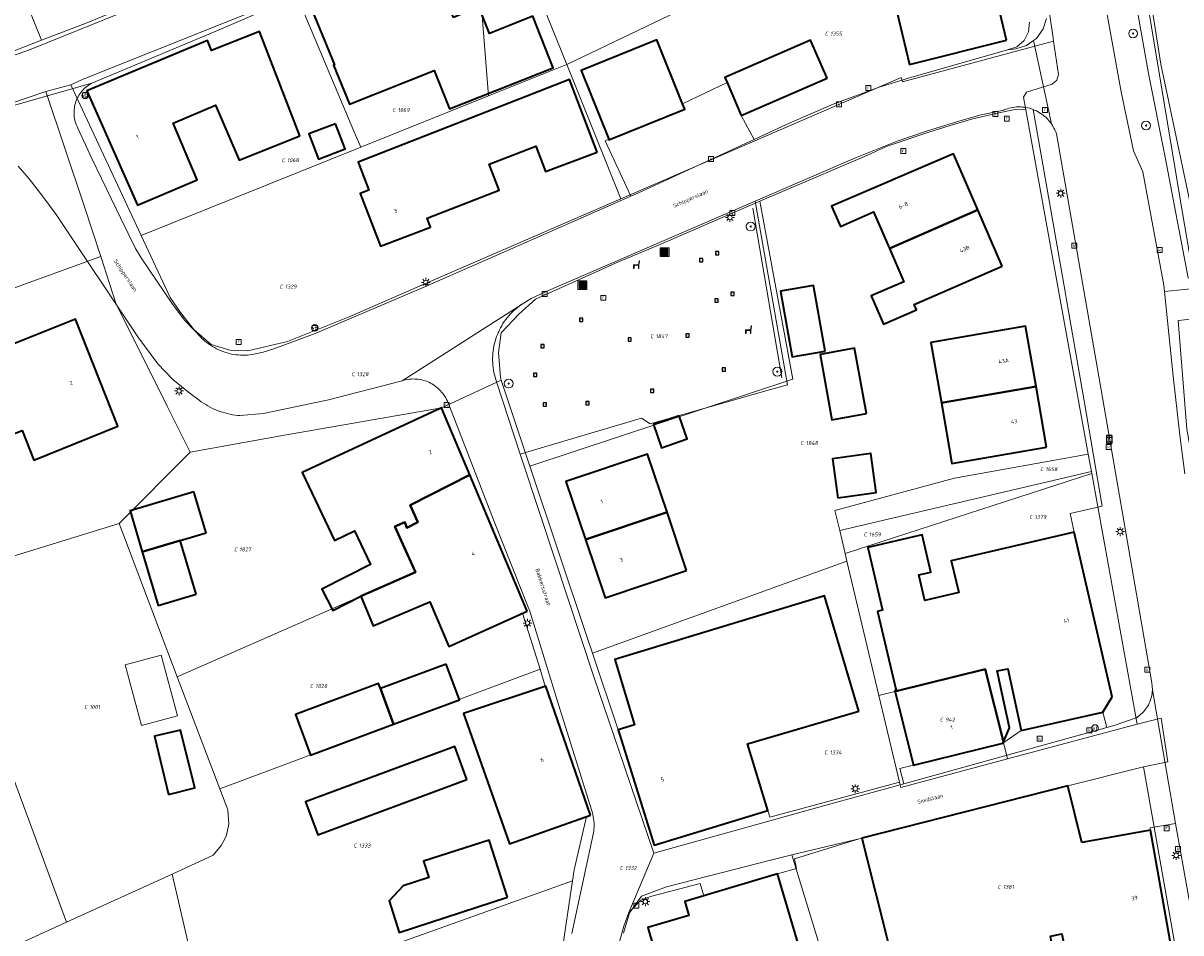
# Model space of a CAD drawing. Header units: metres. Extents: x 250001 to 257773, y 598992 to 609118.
# Tile 159 of 256: x 253132 to 253237, y 600524 to 600606. Entities that reach past the tile are written whole.
import ezdxf
from ezdxf.enums import TextEntityAlignment as Align
from ezdxf.lldxf.tags import DXFTag

# ---------------------------------------------------------------- set-up
doc = ezdxf.new("R2010")
doc.units = ezdxf.units.M
for name, color, linetype, lineweight in [('B-WE-GR-BOOM-S', 252, 'Continuous', 25), ('B-WE-GR-GROENVOORZIENING-GV', 252, 'Continuous', 18), ('B-WE-GR-HAAG-G', 252, 'GR-HAAG1', 13), ('B-WE-IE-MEUBILAIR_WEGMEUBILAIR-S', 7, 'Continuous', 25), ('B-WE-KG-GRENS_PERCEEL-G', 150, 'KG-PERCEEL', 18), ('B-WE-KG-GRENS_PERCEEL-S', 150, 'Continuous', 25), ('B-WE-KL-ET_LS_OV_LICHTMAST-S', 252, 'Continuous', 25), ('B-WE-OG-BEBOUWING-GV', 1, 'Continuous', 35), ('B-WE-OG-BEBOUWING-T18', 7, 'Continuous', 18), ('B-WE-OG-BEBOUWING_OVERBOUWING-GV', 1, 'Continuous', 18), ('B-WE-OG-TERREIN_ERF-GV', 7, 'Continuous', 18), ('B-WE-OG-TOPOGRAFIE-T18', 2, 'Continuous', 18), ('B-WE-OG-WATER-GV', 252, 'Continuous', 18), ('B-WE-OG-WATER_SLOOT-GV', 252, 'Continuous', 18), ('B-WE-RI-GWA_KOLK-S', 252, 'Continuous', 25), ('B-WE-RI-GWA_RIOOLPUT-S', 252, 'Continuous', 25), ('B-WE-VH-VERHARDING_GESLOTEN-GV', 252, 'Continuous', 18), ('B-WE-VH-VERHARDING_OPEN-GV', 252, 'Continuous', 18), ('B-WE-VW-AFSLUITPAAL-S', 252, 'Continuous', 25), ('B-WE-VW-HALTEPAAL-S', 252, 'Continuous', 25), ('B-WE-VW-VERKEERSTEKEN_BORD-S', 252, 'Continuous', 25), ('B-WE-VW-VERKEERSTEKEN_DRAAGCONSTRUCTIE-S', 252, 'Continuous', 25), ('X-XX-AL-REFERENTIE-G', 7, 'Continuous', 18)]:
    doc.layers.add(name, color=color, linetype=linetype, lineweight=lineweight)
doc.styles.add('NLCS-ISO', font='NLCS-ISO.ttf')
doc.styles.add('NLCS-ISO-ANNOTATIEF-T18', font='NLCS-ISO.ttf', dxfattribs={"height": 1.8})
doc.styles.get("Standard").update_dxf_attribs({"font": 'NLCS-ISO.ttf'})
doc.linetypes.add('GR-HAAG1', pattern='A,6,[176,NLCS.SHX,S=0.125,R=0,X=0,Y=0],-2', length=8)
tags = doc.linetypes.add('KG-PERCEEL', pattern='A,5.5,-2,["P",Standard,S=1.8,R=0,X=-0.5,Y=-0.9],-2,5.5,-2,[5,NLCS.SHX,S=0.75,R=0,X=0,Y=0],-2', length=19).pattern_tags.tags
tags[6] = DXFTag(74, 10)

# ---------------------------------------------------------------- blocks, each defined once
blk = doc.blocks.new('SKG-PERCEELNUMMER-SO')
at = {"style": 'NLCS-ISO', "oblique": 10, "flags": 1}
blk.add_attdef('GEMEENTECODE', text='', height=1.8, dxfattribs=at).set_placement((0, 2.55), align=Align.MIDDLE_CENTER)
at = {"style": 'NLCS-ISO', "oblique": 10}
blk.add_attdef('SECTIE', text='', height=1.8, dxfattribs=at).set_placement((-0.5, 0), align=Align.MIDDLE_RIGHT)
blk.add_attdef('PERCEELNUMMER', text='', height=1.8, dxfattribs=at).set_placement((0.5, 0), align=Align.MIDDLE_LEFT)
blk = doc.blocks.new('BS2021-132-Xref-KAD-20210617')
at = {"layer": 'B-WE-KG-GRENS_PERCEEL-G', "flags": 128}
for points in [[(253134.129, 600604.308), (253130.47, 600613.399), (253133.973, 600616.049), (253132.15, 600620.88), (253130.867, 600624.429), (253132.03, 600624.878), (253130.61, 600628.546), (253135.388, 600630.391)], [(253231.106, 600627.92), (253231.26, 600625.845), (253237.199, 600590.12), (253239.062, 600579.176)], [(253223.503, 600619.542), (253225.721, 600604.518)], [(253176.071, 600616.063), (253181.686, 600602.128)], [(253173.383, 600614.943), (253174.602, 600599.281)], [(253137.91, 600600.779), (253157.203, 600608.505)], [(253157.203, 600608.505), (253162.421, 600596.098), (253163.037, 600594.633)], [(253181.686, 600602.128), (253196.689, 600609.322)], [(253134.129, 600604.308), (253138.334, 600605.918), (253143.781, 600608.217)], [(253134.129, 600604.308), (253131.349, 600603.243)], [(253225.721, 600604.518), (253225.765, 600604.225)], [(253211.985, 600600.94), (253212.081, 600600.536), (253225.765, 600604.225)], [(253225.765, 600604.225), (253226.22, 600601.204), (253226.069, 600600.688), (253225.653, 600600.341), (253223.804, 600599.764), (253223.312, 600599.602), (253223.062, 600599.157), (253223.256, 600598.012)], [(253174.602, 600599.281), (253181.686, 600602.128)], [(253181.686, 600602.128), (253186.591, 600589.958)], [(253134.524, 600599.689), (253136.802, 600600.286)], [(253136.802, 600600.286), (253137.91, 600600.779)], [(253143.166, 600586.646), (253136.802, 600600.286)], [(253211.985, 600600.94), (253186.591, 600589.958)], [(253116.639, 600593.614), (253134.524, 600599.689)], [(253139.497, 600584.733), (253138.002, 600589.334), (253134.524, 600599.689)], [(253163.037, 600594.633), (253174.602, 600599.281)], [(253223.256, 600598.012), (253222.299, 600598.031), (253220.668, 600597.722), (253218.34, 600597.161), (253216.408, 600596.597), (253214.49, 600596.006), (253210.704, 600594.726), (253208.867, 600593.888), (253201.22, 600590.622), (253199.168, 600589.736)], [(253223.256, 600598.012), (253228.915, 600566.853)], [(253143.166, 600586.646), (253163.037, 600594.633)], [(253145.782, 600581.04), (253146.72, 600579.659), (253147.968, 600578.094), (253149.489, 600576.77), (253151.175, 600576.279), (253152.828, 600576.191), (253156.424, 600577.035), (253161.987, 600579.288), (253169.323, 600582.492), (253186.591, 600589.958)], [(253199.168, 600589.736), (253190.215, 600585.869), (253186.39, 600584.271), (253178.856, 600580.873)], [(253199.168, 600589.736), (253202.167, 600573.651)], [(253145.782, 600581.04), (253143.166, 600586.646)], [(253139.497, 600584.733), (253118.879, 600577.252)], [(253140.866, 600580.523), (253139.497, 600584.733)], [(253147.589, 600567.027), (253145.529, 600571.204), (253140.866, 600580.523)], [(253178.856, 600580.873), (253177.364, 600579.512), (253175.767, 600577.819), (253175.51, 600576.06), (253175.684, 600573.798), (253175.769, 600573.543)], [(253239.062, 600579.176), (253237.045, 600578.96), (253237.829, 600569.104), (253239.509, 600560.032), (253242.102, 600560.127)], [(253175.769, 600573.543), (253170.36, 600571.04)], [(253175.769, 600573.543), (253178.364, 600565.776)], [(253178.364, 600565.776), (253202.167, 600573.651)], [(253170.36, 600571.04), (253156.144, 600568.561), (253147.589, 600567.027)], [(253172.908, 600564.996), (253170.36, 600571.04)], [(253141.172, 600560.581), (253147.589, 600567.027)], [(253206.408, 600559.931), (253205.974, 600561.754), (253216.804, 600564.681), (253228.915, 600566.853)], [(253228.915, 600566.853), (253229.2, 600565.282)], [(253178.364, 600565.776), (253183.539, 600550.276), (253184.022, 600548.829)], [(253146.434, 600546.703), (253167.985, 600556.18), (253166.134, 600560.304), (253167.042, 600560.712), (253167.242, 600560.267), (253168.196, 600560.695), (253167.507, 600562.23), (253172.908, 600564.996)], [(253179.276, 600547.381), (253177.7, 600552.474), (253178.11, 600552.66), (253172.908, 600564.996)], [(253206.408, 600559.931), (253229.2, 600565.282)], [(253229.234, 600565.092), (253206.901, 600557.851)], [(253229.2, 600565.282), (253229.234, 600565.092)], [(253229.234, 600565.092), (253233.352, 600542.425)], [(253141.172, 600560.581), (253124.896, 600555.577)], [(253141.172, 600560.581), (253146.434, 600546.703)], [(253206.901, 600557.851), (253206.408, 600559.931)], [(253207.064, 600557.162), (253184.022, 600548.829)], [(253207.064, 600557.162), (253206.901, 600557.851)], [(253209.941, 600545.025), (253207.064, 600557.162)], [(253124.896, 600555.577), (253136.413, 600524.491)], [(253184.022, 600548.829), (253186.34, 600541.9), (253189.6, 600531.46), (253199.89, 600534.61), (253200.071, 600533.994), (253211.814, 600537.159)], [(253146.434, 600546.703), (253150.279, 600536.562)], [(253150.279, 600536.562), (253179.276, 600547.381)], [(253179.8, 600545.86), (253179.753, 600545.844), (253179.276, 600547.381)], [(253209.941, 600545.025), (253219.587, 600547.405), (253221.607, 600539.27)], [(253182.222, 600528.25), (253182.372, 600529.242), (253183.494, 600534.057), (253183.84, 600534.18), (253179.8, 600545.86)], [(253211.814, 600537.159), (253209.941, 600545.025)], [(253233.352, 600542.425), (253235.508, 600542.964), (253236.124, 600539.023), (253233.924, 600538.563)], [(253221.607, 600539.27), (253233.352, 600542.425)], [(253233.924, 600538.563), (253227.07, 600536.83), (253208.4, 600532.11)], [(253211.814, 600537.159), (253211.928, 600536.672), (253221.607, 600539.27)], [(253233.924, 600538.563), (253236.934, 600521.494), (253237.332, 600519.225)], [(253150.279, 600536.562), (253150.996, 600534.671)], [(253150.996, 600534.671), (253151.094, 600533.381), (253150.888, 600532.386), (253150.672, 600531.911), (253150.413, 600531.424), (253149.678, 600530.56)], [(253202.061, 600530.587), (253208.4, 600532.11)], [(253208.4, 600532.11), (253212.736, 600514.992)], [(253145.965, 600528.853), (253149.678, 600530.56)], [(253202.061, 600530.587), (253200.384, 600530.184), (253190.739, 600527.699), (253188.475, 600526.858), (253187.369, 600525.332), (253186.827, 600523.502)], [(253202.061, 600530.587), (253207.41, 600513.113)], [(253136.413, 600524.491), (253145.965, 600528.853)], [(253149.113, 600515.304), (253145.965, 600528.853)], [(253182.222, 600528.25), (253158.169, 600519.655), (253158.48, 600518.79), (253149.113, 600515.304)], [(253182.222, 600528.25), (253181.546, 600523.769), (253180.595, 600517.123), (253181.384, 600510.846), (253184.094, 600504.715), (253184.187, 600504.534)], [(253107.802, 600511.424), (253136.413, 600524.491)]]:
    blk.add_lwpolyline(points, dxfattribs=at)
at = {"layer": 'B-WE-KG-GRENS_PERCEEL-S', "xscale": 0.2, "yscale": 0.2, "zscale": 0.2}
for p, values in [((253205.458, 600604.902), {'PERCEELNUMMER': '1355', 'SECTIE': 'C'}), ((253166.302, 600597.998), {'PERCEELNUMMER': '1069', 'SECTIE': 'C'}), ((253156.277, 600593.458), {'PERCEELNUMMER': '1068', 'SECTIE': 'C'}), ((253156.088, 600582.014), {'PERCEELNUMMER': '1329', 'SECTIE': 'C'}), ((253189.639, 600577.527), {'PERCEELNUMMER': '1847', 'SECTIE': 'C'}), ((253162.593, 600574.091), {'PERCEELNUMMER': '1328', 'SECTIE': 'C'}), ((253203.245, 600567.864), {'PERCEELNUMMER': '1848', 'SECTIE': 'C'}), ((253224.935, 600565.495), {'PERCEELNUMMER': '1658', 'SECTIE': 'C'}), ((253223.951, 600561.16), {'PERCEELNUMMER': '1379', 'SECTIE': 'C'}), ((253208.965, 600559.585), {'PERCEELNUMMER': '1659', 'SECTIE': 'C'}), ((253151.959, 600558.233), {'PERCEELNUMMER': '1827', 'SECTIE': 'C'}), ((253158.831, 600545.864), {'PERCEELNUMMER': '1828', 'SECTIE': 'C'}), ((253138.388, 600543.974), {'PERCEELNUMMER': '1001', 'SECTIE': 'C'}), ((253215.866, 600542.82), {'PERCEELNUMMER': '942', 'SECTIE': 'C'}), ((253205.414, 600539.862), {'PERCEELNUMMER': '1334', 'SECTIE': 'C'}), ((253162.782, 600531.434), {'PERCEELNUMMER': '1333', 'SECTIE': 'C'}), ((253186.886, 600529.403), {'PERCEELNUMMER': '1332', 'SECTIE': 'C'}), ((253221.098, 600527.691), {'PERCEELNUMMER': '1381', 'SECTIE': 'C'})]:
    blk.add_blockref('SKG-PERCEELNUMMER-SO', p, dxfattribs=at).add_auto_attribs(values)
blk = doc.blocks.new('SIE-WEG_AFVALBAK-SO')
at = {"linetype": 'ByBlock', "lineweight": 18}
h = blk.add_hatch(color=0, dxfattribs=at)
h.dxf.hatch_style = 1
h.paths.add_polyline_path([(-1.5, -1.5), (1.5, -1.5), (1.5, 1.5), (-1.5, 1.5)])
at = {"color": 0, "linetype": 'ByBlock', "lineweight": 18}
for points in [[(-2, -2), (2, -2), (2, 2), (-2, 2)], [(-1.5, -1.5), (1.5, -1.5), (1.5, 1.5), (-1.5, 1.5)]]:
    blk.add_lwpolyline(points, close=True, dxfattribs=at)
blk = doc.blocks.new('SIE-WEG_VERKEERSBORD-SO')
at = {"color": 0, "linetype": 'ByBlock', "lineweight": 18}
blk.add_lwpolyline([(-1.125, -1.125), (1.125, -1.125), (1.125, 1.125), (-1.125, 1.125)], close=True, dxfattribs=at)
at = {"color": 0, "linetype": 'ByBlock', "lineweight": 18, "style": 'NLCS-ISO'}
blk.add_text('vb', height=1.5, dxfattribs=at).set_placement((0, 0), align=Align.MIDDLE_CENTER)
blk = doc.blocks.new('SIE-WEG_PAAL_VERKEERSBORD-SO')
at = {"color": 0, "linetype": 'ByBlock', "lineweight": 18}
blk.add_circle((0, 0), 1.5, dxfattribs=at)
at = {"color": 0, "linetype": 'ByBlock', "lineweight": 18, "style": 'NLCS-ISO'}
blk.add_text('vb', height=1.5, dxfattribs=at).set_placement((0, 0.13), align=Align.MIDDLE_CENTER)
blk = doc.blocks.new('SKL-ET_OV_LICHTMAST-SO')
at = {"color": 0, "linetype": 'ByBlock', "lineweight": 18}
for points in [[(-1.25, 0), (-2, 0)], [(-1.41, 1.41), (-0.88, 0.88)], [(0, 2), (0, 1.25)], [(0.88, 0.88), (1.41, 1.41)], [(2, 0), (1.25, 0)], [(-1.41, -1.41), (-0.88, -0.88)], [(0, -1.25), (0, -2)], [(0.88, -0.88), (1.41, -1.41)]]:
    blk.add_lwpolyline(points, dxfattribs=at)
blk.add_circle((0, 0), 1, dxfattribs=at)
blk = doc.blocks.new('SVW-AFSLUITPAAL-SO')
at = {"lineweight": 18}
blk.add_circle((0, 0), 1.5, dxfattribs=at)
at = {"lineweight": 18, "style": 'NLCS-ISO'}
blk.add_text('af', height=1.8, dxfattribs=at).set_placement((0, 0), align=Align.MIDDLE_CENTER)
blk = doc.blocks.new('SVW-HALTEPAAL-SO')
for p, q in [((-1.29, 1.06), (1.29, 1.06)), ((-1.29, -1.06), (1.29, -1.06))]:
    blk.add_line(p, q)
blk.add_lwpolyline([(-1.09, -1.76), (1.09, -1.76, 0.414214), (1.29, -1.56), (1.29, 1.56, 0.414214), (1.09, 1.76), (-1.09, 1.76, 0.414214), (-1.29, 1.56), (-1.29, -1.56, 0.414214)], format="xyb", close=True)
at = {"lineweight": 18, "style": 'NLCS-ISO'}
blk.add_text('h', height=1.8, dxfattribs=at).set_placement((0.02, 0.01), align=Align.MIDDLE_CENTER)
blk = doc.blocks.new('SRI-KOLK-SO')
at = {"color": 0, "linetype": 'ByBlock', "lineweight": 18}
blk.add_lwpolyline([(-1.125, -1.125), (1.125, -1.125), (1.125, 1.125), (-1.125, 1.125)], close=True, dxfattribs=at)
at = {"color": 0, "linetype": 'ByBlock', "lineweight": 18, "style": 'NLCS-ISO'}
blk.add_text('k', height=1.5, dxfattribs=at).set_placement((0, 0), align=Align.MIDDLE_CENTER)
blk = doc.blocks.new('SRI-PUT_INSPECTIEPUT_RIOOLPUT-SO')
at = {"color": 0, "linetype": 'ByBlock', "lineweight": 18}
blk.add_lwpolyline([(-1.12, -1.12), (1.12, -1.12), (1.12, 1.12), (-1.12, 1.12)], close=True, dxfattribs=at)
at = {"color": 0, "linetype": 'ByBlock', "lineweight": 18, "style": 'NLCS-ISO'}
blk.add_text('r', height=1.5, dxfattribs=at).set_placement((0, 0.28), align=Align.MIDDLE_CENTER)
blk = doc.blocks.new('SIE-WEG_SPEELTOESTEL-SO')
at = {"flags": 128}
blk.add_lwpolyline([(-0.75, -0.75), (0.75, -0.75), (0.75, 0.75), (-0.75, 0.75)], close=True, dxfattribs=at)
at = {"style": 'NLCS-ISO'}
blk.add_text('SPT', height=0.45, dxfattribs=at).set_placement((0, 0), align=Align.MIDDLE_CENTER)
blk = doc.blocks.new('SIE-WEG_ZITBANK-SO')
at = {"color": 0, "linetype": 'ByBlock', "lineweight": 18}
blk.add_lwpolyline([(-0.91, -1.63), (-0.91, -0.2), (1.09, -0.2), (1.09, -1.63), (1.29, -1.63), (1.29, -0.21), (1.54, 1.78), (1.33, 1.78), (1.11, 0), (-1.11, 0), (-1.11, -1.63)], close=True, dxfattribs=at)
blk = doc.blocks.new('SGR-BOOM_01-SO')
at = {"linetype": 'ByBlock', "lineweight": 18}
h = blk.add_hatch(color=0, dxfattribs=at)
h.dxf.hatch_style = 1
edge = h.paths.add_edge_path()
edge.add_arc((0, 0), 0.25, 0, 360)
at = {"color": 0, "linetype": 'ByBlock', "lineweight": 18}
for radius in [2, 0.25]:
    blk.add_circle((0, 0), radius, dxfattribs=at)
blk = doc.blocks.new('BS2021-132-Xref-BGT-GRIJS-20210617-aangepast')
at = {"layer": 'B-WE-GR-GROENVOORZIENING-GV', "flags": 128}
blk.add_lwpolyline([(253230.6, 600606.79), (253231.88, 600599.65), (253233.019, 600594.3), (253233.85, 600592.41), (253235.75, 600582.14), (253235.81, 600581.57), (253239.379, 600581.933), (253239.299, 600582.715), (253237.969, 600582.809), (253235.879, 600593.739), (253234.369, 600601.31), (253232.249, 600613.26)], dxfattribs=at)
blk.add_lwpolyline([(253201.672, 600573.128), (253198.758, 600589.751), (253179.819, 600581.589), (253178.48, 600580.93), (253177.649, 600580.439), (253177.575, 600580.389), (253177.397, 600580.261), (253177.223, 600580.127), (253177.055, 600579.987), (253176.892, 600579.841), (253176.734, 600579.689), (253176.583, 600579.531), (253176.437, 600579.368), (253176.297, 600579.199), (253176.163, 600579.026), (253176.035, 600578.848), (253175.915, 600578.665), (253175.801, 600578.478), (253175.694, 600578.287), (253175.594, 600578.092), (253175.501, 600577.894), (253175.415, 600577.692), (253175.337, 600577.488), (253175.266, 600577.28), (253175.203, 600577.07), (253175.148, 600576.859), (253175.101, 600576.645), (253175.061, 600576.429), (253175.029, 600576.213), (253175.005, 600575.995), (253174.99, 600575.776), (253174.982, 600575.558), (253174.982, 600575.339), (253174.99, 600575.12), (253175.006, 600574.901), (253175.03, 600574.684), (253175.062, 600574.467), (253175.102, 600574.252), (253175.15, 600574.038), (253175.205, 600573.826), (253175.268, 600573.616), (253175.339, 600573.409), (253177.47, 600566.852), (253177.95, 600566.994), (253188.45, 600570.099), (253189.249, 600569.599), (253200.041, 600572.665)], close=True, dxfattribs=at)
at = {"layer": 'B-WE-GR-HAAG-G', "flags": 128}
blk.add_lwpolyline([(253198.545, 600589.102), (253201.163, 600573.764)], dxfattribs=at)
at = {"layer": 'B-WE-OG-BEBOUWING-GV', "flags": 128}
for points in [[(253221.51, 600604.319), (253218.209, 600618.17), (253209.42, 600616.01), (253212.73, 600602.13)], [(253171.429, 600606.38), (253169.369, 600611.329), (253158.649, 600607.02), (253160.679, 600602.099), (253160.559, 600602.05), (253162.019, 600598.54), (253169.7, 600601.589), (253171.089, 600598.109), (253180.459, 600601.829), (253178.619, 600606.5), (253174.709, 600604.92), (253173.73, 600607.339)], [(253157.529, 600595.67), (253153.859, 600605.099), (253149.54, 600603.39), (253149.179, 600604.3), (253138.23, 600599.739), (253142.839, 600589.39), (253148.239, 600591.67), (253146.049, 600596.8), (253149.899, 600598.439), (253152.029, 600593.459)], [(253192.18, 600598.561), (253189.851, 600604.341), (253182.993, 600601.577), (253185.495, 600595.353), (253185.511, 600595.314), (253192.374, 600598.08)], [(253205.257, 600600.883), (253203.768, 600604.31), (253196.009, 600600.938), (253196.203, 600600.492), (253197.499, 600597.511)], [(253184.45, 600594.199), (253181.929, 600600.75), (253162.799, 600593.28), (253163.769, 600590.76), (253162.989, 600590.449), (253164.839, 600585.67), (253169.35, 600587.41), (253169.04, 600588.199), (253175.579, 600590.75), (253174.669, 600593.089), (253178.885, 600594.718), (253179.769, 600592.43)], [(253160.769, 600596.739), (253158.354, 600595.831), (253159.211, 600593.563), (253161.622, 600594.472)], [(253218.915, 600588.955), (253216.7, 600594.04), (253205.67, 600589.3), (253206.47, 600587.469), (253209.48, 600588.77), (253210.909, 600585.479)], [(253221.13, 600583.869), (253218.915, 600588.955), (253210.909, 600585.479), (253212.22, 600582.459), (253209.26, 600581.18), (253210.369, 600578.619), (253213.35, 600579.92), (253213.14, 600580.4)], [(253205.089, 600576.18), (253204.029, 600582.119), (253201.04, 600581.599), (253202.109, 600575.65)], [(253130.57, 600576.43), (253129.012, 600580.344), (253119.63, 600576.65), (253116.39, 600575.4), (253120.98, 600563.56), (253130.299, 600567.17), (253129.95, 600568.06), (253132.39, 600569), (253133.429, 600566.319), (253141.059, 600569.4), (253137.209, 600579.069)], [(253224.189, 600572.975), (253223.239, 600578.449), (253214.66, 600576.959), (253215.615, 600571.485)], [(253208.824, 600570.526), (253207.753, 600576.451), (253204.637, 600575.887), (253205.708, 600569.962)], [(253225.14, 600567.5), (253224.189, 600572.975), (253215.615, 600571.485), (253216.57, 600566.01)], [(253172.907, 600564.996), (253170.359, 600571.04), (253157.739, 600565.199), (253160.66, 600559.05), (253162.489, 600559.92), (253163.921, 600556.858), (253159.524, 600554.628), (253160.501, 600552.702), (253163.04, 600553.99), (253167.985, 600556.18), (253166.134, 600560.304), (253167.042, 600560.712), (253167.217, 600560.196), (253168.196, 600560.695), (253167.507, 600562.23)], [(253191.883, 600570.333), (253189.553, 600569.549), (253190.259, 600567.437), (253192.59, 600568.229)], [(253190.775, 600561.594), (253189.01, 600566.849), (253181.609, 600564.39), (253183.384, 600559.125)], [(253206.25, 600562.888), (253209.71, 600563.376), (253209.217, 600566.918), (253205.75, 600566.434)], [(253178.109, 600552.659), (253172.907, 600564.996), (253167.507, 600562.23), (253168.196, 600560.695), (253167.217, 600560.196), (253167.042, 600560.712), (253166.134, 600560.304), (253167.985, 600556.18), (253163.04, 600553.99), (253164.16, 600551.33), (253169.302, 600553.495), (253171.01, 600549.439)], [(253149.038, 600559.726), (253147.929, 600563.457), (253142.15, 600561.739), (253143.259, 600558.008), (253146.7, 600559.031)], [(253192.54, 600556.339), (253190.775, 600561.594), (253183.384, 600559.125), (253185.16, 600553.859)], [(253231.09, 600544.89), (253227.64, 600559.8), (253216.5, 600557.2), (253217.18, 600554.33), (253214.1, 600553.61), (253213.56, 600555.92), (253214.66, 600556.18), (253213.87, 600559.55), (253208.95, 600558.4), (253210.29, 600552.73), (253209.83, 600552.62), (253211.52, 600545.45), (253211.528, 600545.417), (253219.587, 600547.405), (253221.222, 600540.819), (253221.78, 600542.08), (253220.66, 600547.23), (253221.62, 600547.44), (253222.84, 600541.86), (253230.22, 600543.51)], [(253148.138, 600554.193), (253146.7, 600559.031), (253143.259, 600558.008), (253144.697, 600553.171)], [(253208.132, 600543.588), (253205.018, 600554.03), (253186.05, 600548.28), (253187.83, 600542.35), (253186.34, 600541.9), (253189.6, 600531.46), (253199.89, 600534.61), (253198.055, 600540.637)], [(253170.771, 600547.858), (253164.817, 600545.648), (253166.017, 600542.415), (253171.971, 600544.626)], [(253221.222, 600540.819), (253219.587, 600547.405), (253211.528, 600545.417), (253211.52, 600545.45), (253211.4, 600545.42), (253213.1, 600538.71), (253221.17, 600540.7)], [(253164.817, 600545.648), (253164.655, 600546.085), (253157.129, 600543.291), (253158.491, 600539.621), (253166.017, 600542.415)], [(253183.839, 600534.18), (253179.799, 600545.859), (253172.334, 600543.371), (253176.51, 600531.579)], [(253145.643, 600536.068), (253148.006, 600536.646), (253146.719, 600541.882), (253144.358, 600541.321)], [(253172.661, 600537.406), (253171.556, 600540.391), (253158.039, 600535.387), (253159.144, 600532.402)], [(253228.339, 600531.719), (253227.07, 600536.829), (253208.399, 600532.109), (253210.859, 600522.4), (253210.959, 600522.42), (253212.25, 600517.329), (253224.64, 600520.5), (253224.269, 600522.439), (253225.589, 600522.689), (253225.489, 600523.239), (253226.529, 600523.439), (253227.2, 600519.92), (253230.369, 600520.469), (253230.39, 600520.349), (253236.57, 600521.43), (253234.549, 600532.819)], [(253176.313, 600526.755), (253174.658, 600531.928), (253168.731, 600530.032), (253169.211, 600528.53), (253166.871, 600527.782), (253165.603, 600526.419), (253166.534, 600523.565)], [(253202.85, 600521.859), (253200.769, 600528.88), (253194.117, 600526.879), (253192.39, 600526.359), (253192.76, 600525.109), (253189.04, 600524.02), (253190.51, 600518.88), (253196.089, 600520.53), (253196.279, 600519.92)]]:
    blk.add_lwpolyline(points, close=True, dxfattribs=at)
at = {"layer": 'B-WE-OG-BEBOUWING_OVERBOUWING-GV', "flags": 128}
blk.add_lwpolyline([(253144.976, 600548.665), (253141.707, 600547.785), (253143.19, 600542.296), (253146.454, 600543.172)], close=True, dxfattribs=at)
at = {"layer": 'B-WE-OG-TERREIN_ERF-GV', "flags": 128}
for points in [[(253125.18, 600600.76), (253132.9, 600603.39), (253143.07, 600607.48)], [(253155.399, 600607.489), (253149.869, 600605.109), (253138.699, 600600.434), (253138.63, 600600.396), (253138.496, 600600.317), (253138.367, 600600.231), (253138.242, 600600.139), (253138.122, 600600.04), (253138.007, 600599.935), (253137.898, 600599.824), (253137.795, 600599.708), (253137.698, 600599.587), (253137.607, 600599.461), (253137.523, 600599.33), (253137.446, 600599.195), (253137.376, 600599.057), (253137.312, 600598.915), (253137.257, 600598.769), (253137.209, 600598.622), (253137.168, 600598.472), (253137.136, 600598.32), (253137.111, 600598.166), (253137.094, 600598.012), (253137.085, 600597.857), (253137.084, 600597.701), (253137.091, 600597.546), (253137.106, 600597.392), (253137.129, 600597.238), (253137.16, 600597.086), (253137.199, 600596.935), (253137.245, 600596.787), (253137.299, 600596.641), (253137.36, 600596.498), (253137.429, 600596.359), (253138.7, 600593.609), (253141.32, 600588.18), (253142.64, 600585.469), (253143.17, 600584.63), (253146.01, 600580.439), (253147.119, 600578.949), (253148.619, 600577.369), (253148.627, 600577.361), (253148.777, 600577.218), (253148.934, 600577.082), (253149.095, 600576.951), (253149.261, 600576.826), (253149.432, 600576.708), (253149.608, 600576.597), (253149.787, 600576.492), (253149.97, 600576.395), (253150.157, 600576.304), (253150.348, 600576.221), (253150.541, 600576.146), (253150.737, 600576.077), (253150.936, 600576.017), (253151.137, 600575.964), (253151.339, 600575.918), (253151.544, 600575.881), (253151.749, 600575.852), (253151.956, 600575.83), (253152.163, 600575.817), (253152.371, 600575.811), (253152.579, 600575.814), (253152.786, 600575.824), (253152.993, 600575.843), (253153.199, 600575.869), (253154.2, 600576.079), (253155.169, 600576.39), (253158.919, 600577.78), (253168.679, 600581.949), (253175.579, 600584.949), (253187.489, 600590.214), (253185.166, 600595.196), (253185.495, 600595.353), (253182.993, 600601.577), (253189.851, 600604.341), (253192.18, 600598.561), (253196.203, 600600.492), (253196.009, 600600.938), (253203.768, 600604.31), (253205.257, 600600.883), (253197.499, 600597.511), (253198.673, 600595.343), (253201.719, 600596.745), (253205.826, 600598.515), (253209.98, 600600.074), (253212.629, 600600.89), (253221.609, 600603.449), (253222.443, 600603.724), (253223.111, 600604.295), (253223.513, 600605.076), (253223.59, 600605.951)], [(253182.149, 600523.479), (253183.13, 600527.969), (253184.119, 600532.569), (253184.142, 600532.735), (253184.159, 600532.92), (253184.169, 600533.106), (253184.17, 600533.291), (253184.164, 600533.477), (253184.15, 600533.662), (253184.127, 600533.846), (253184.097, 600534.03), (253184.059, 600534.211), (253184.013, 600534.391), (253183.959, 600534.569), (253180.95, 600544.199), (253178.309, 600552.721), (253178.269, 600552.849), (253175.129, 600560.76), (253171.01, 600571.338), (253170.92, 600571.569), (253170.888, 600571.643), (253170.819, 600571.792), (253170.742, 600571.937), (253170.658, 600572.078), (253170.567, 600572.215), (253170.47, 600572.347), (253170.366, 600572.475), (253170.256, 600572.597), (253170.141, 600572.714), (253170.02, 600572.825), (253169.893, 600572.929), (253169.762, 600573.028), (253169.626, 600573.12), (253169.486, 600573.206), (253169.342, 600573.284), (253169.194, 600573.356), (253169.043, 600573.42), (253168.889, 600573.476), (253168.732, 600573.525), (253168.573, 600573.567), (253168.412, 600573.6), (253168.25, 600573.626), (253168.087, 600573.644), (253167.923, 600573.654), (253167.758, 600573.656), (253167.594, 600573.65), (253167.431, 600573.635), (253167.268, 600573.613), (253167.107, 600573.583), (253166.947, 600573.545), (253166.789, 600573.5), (253159.989, 600571.75), (253158.97, 600571.52), (253154.23, 600570.52), (253152.099, 600570.339), (253151.901, 600570.358), (253151.666, 600570.387), (253151.431, 600570.424), (253151.198, 600570.47), (253150.966, 600570.523), (253150.737, 600570.583), (253150.509, 600570.652), (253150.284, 600570.728), (253150.062, 600570.812), (253149.843, 600570.903), (253149.626, 600571.001), (253149.414, 600571.107), (253149.205, 600571.22), (253149, 600571.339), (253148.799, 600571.466), (253148.602, 600571.599), (253148.41, 600571.739), (253147.589, 600572.339), (253146.039, 600573.609), (253144.66, 600575.03), (253142.859, 600577.469), (253135.45, 600588.54), (253134.269, 600590.18), (253133.029, 600591.77), (253132.019, 600592.91)], [(253210.859, 600522.4), (253208.399, 600532.109), (253207.95, 600531.989), (253202.309, 600530.239), (253202.485, 600529.368), (253200.769, 600528.88), (253202.85, 600521.859)], [(253190.51, 600518.88), (253189.04, 600524.02), (253192.76, 600525.109), (253192.39, 600526.359), (253194.117, 600526.879), (253193.779, 600528), (253189.289, 600526.819), (253188.41, 600526.479), (253187.299, 600525.359), (253186.859, 600524.13), (253186.329, 600522.17)]]:
    blk.add_lwpolyline(points, dxfattribs=at)
for points in [[(253209.42, 600616.01), (253218.209, 600618.17), (253221.51, 600604.319), (253212.73, 600602.13)], [(253180.459, 600601.829), (253171.089, 600598.109), (253169.7, 600601.589), (253162.019, 600598.54), (253160.559, 600602.05), (253160.679, 600602.099), (253158.649, 600607.02), (253169.369, 600611.329), (253171.429, 600606.38), (253173.73, 600607.339), (253174.709, 600604.92), (253178.619, 600606.5)], [(253157.529, 600595.67), (253152.029, 600593.459), (253149.899, 600598.439), (253146.049, 600596.8), (253148.239, 600591.67), (253142.839, 600589.39), (253138.23, 600599.739), (253149.179, 600604.3), (253149.54, 600603.39), (253153.859, 600605.099)], [(253184.45, 600594.199), (253179.769, 600592.43), (253178.885, 600594.718), (253174.669, 600593.089), (253175.579, 600590.75), (253169.04, 600588.199), (253169.35, 600587.41), (253164.839, 600585.67), (253162.989, 600590.449), (253163.769, 600590.76), (253162.799, 600593.28), (253181.929, 600600.75)], [(253228.535, 600571.689), (253226.935, 600580.825), (253226.779, 600581.711), (253223.919, 600598.048), (253223.759, 600598.104), (253223.597, 600598.153), (253223.433, 600598.194), (253223.267, 600598.227), (253223.1, 600598.252), (253222.931, 600598.269), (253222.762, 600598.279), (253222.593, 600598.28), (253222.424, 600598.273), (253222.255, 600598.259), (253222.088, 600598.236), (253221.921, 600598.206), (253221.756, 600598.167), (253221.594, 600598.121), (253221.433, 600598.068), (253221.275, 600598.006), (253221.26, 600598), (253219.219, 600597.56), (253217.479, 600597.089), (253214.35, 600596.119), (253211.609, 600595.189), (253207.849, 600593.67), (253198.758, 600589.751), (253201.672, 600573.128), (253200.041, 600572.665), (253189.249, 600569.599), (253188.45, 600570.099), (253177.95, 600566.994), (253177.47, 600566.852), (253179.38, 600561.109), (253184.179, 600546.619), (253185.89, 600541.56), (253189.57, 600530.74), (253205.59, 600535.2), (253212.22, 600537.02), (253211.838, 600538.399), (253213.1, 600538.71), (253211.4, 600545.42), (253211.52, 600545.45), (253209.83, 600552.62), (253210.29, 600552.73), (253208.95, 600558.4), (253213.87, 600559.55), (253214.66, 600556.18), (253213.56, 600555.92), (253214.1, 600553.61), (253217.18, 600554.33), (253216.5, 600557.2), (253227.64, 600559.8), (253227.26, 600561.489), (253230.177, 600562.151)], [(253158.354, 600595.831), (253160.769, 600596.739), (253161.622, 600594.472), (253159.211, 600593.563)], [(253213.14, 600580.4), (253213.35, 600579.92), (253210.369, 600578.619), (253209.26, 600581.18), (253212.22, 600582.459), (253210.909, 600585.479), (253209.48, 600588.77), (253206.47, 600587.469), (253205.67, 600589.3), (253216.7, 600594.04), (253218.915, 600588.955), (253221.13, 600583.869)], [(253205.089, 600576.18), (253202.109, 600575.65), (253201.04, 600581.599), (253204.029, 600582.119)], [(253120.98, 600563.56), (253116.39, 600575.4), (253119.63, 600576.65), (253129.012, 600580.344), (253130.57, 600576.43), (253137.209, 600579.069), (253141.059, 600569.4), (253133.429, 600566.319), (253132.39, 600569), (253129.95, 600568.06), (253130.299, 600567.17)], [(253215.615, 600571.485), (253214.66, 600576.959), (253223.239, 600578.449), (253224.189, 600572.975), (253225.14, 600567.5), (253216.57, 600566.01)], [(253208.824, 600570.526), (253205.708, 600569.962), (253204.637, 600575.887), (253207.753, 600576.451)], [(253169.302, 600553.495), (253164.16, 600551.33), (253163.04, 600553.99), (253160.501, 600552.702), (253159.524, 600554.628), (253163.921, 600556.858), (253162.489, 600559.92), (253160.66, 600559.05), (253157.739, 600565.199), (253170.359, 600571.04), (253172.907, 600564.996), (253178.109, 600552.659), (253171.01, 600549.439)], [(253191.883, 600570.333), (253192.59, 600568.229), (253190.259, 600567.437), (253189.553, 600569.549)], [(253192.54, 600556.339), (253185.16, 600553.859), (253183.384, 600559.125), (253181.609, 600564.39), (253189.01, 600566.849)], [(253206.25, 600562.888), (253205.75, 600566.434), (253209.217, 600566.918), (253209.71, 600563.376)], [(253143.259, 600558.008), (253142.15, 600561.739), (253147.929, 600563.457), (253149.038, 600559.726), (253146.7, 600559.031), (253148.138, 600554.193), (253144.697, 600553.171)], [(253208.132, 600543.588), (253198.055, 600540.637), (253199.89, 600534.61), (253189.6, 600531.46), (253186.34, 600541.9), (253187.83, 600542.35), (253186.05, 600548.28), (253205.018, 600554.03)], [(253141.707, 600547.785), (253144.976, 600548.665), (253146.454, 600543.172), (253143.19, 600542.296)], [(253157.129, 600543.291), (253164.655, 600546.085), (253164.817, 600545.648), (253170.771, 600547.858), (253171.971, 600544.626), (253166.017, 600542.415), (253158.491, 600539.621)], [(253222.84, 600541.86), (253221.62, 600547.44), (253220.66, 600547.23), (253221.78, 600542.08), (253221.222, 600540.819), (253221.17, 600540.7)], [(253179.799, 600545.859), (253183.839, 600534.18), (253176.51, 600531.579), (253172.334, 600543.371)], [(253144.358, 600541.321), (253146.719, 600541.882), (253148.006, 600536.646), (253145.643, 600536.068)], [(253158.039, 600535.387), (253171.556, 600540.391), (253172.661, 600537.406), (253159.144, 600532.402)], [(253174.658, 600531.928), (253176.313, 600526.755), (253166.534, 600523.565), (253165.603, 600526.419), (253166.871, 600527.782), (253169.211, 600528.53), (253168.731, 600530.032)]]:
    blk.add_lwpolyline(points, close=True, dxfattribs=at)
at = {"layer": 'B-WE-OG-WATER-GV', "flags": 128}
blk.add_lwpolyline([(253233.321, 600615.975), (253235.495, 600602.135), (253238.834, 600586.273), (253239.378, 600585.34), (253240.155, 600584.562), (253242.099, 600584.328), (253262.548, 600585.49), (253308.498, 600588.511), (253330.502, 600590.371), (253332.523, 600590.449), (253333.69, 600590.448), (253334.313, 600590.165), (253338.284, 600567.664)], dxfattribs=at)
at = {"layer": 'B-WE-OG-WATER_SLOOT-GV', "flags": 128}
for points in [[(253232.249, 600613.26), (253234.369, 600601.31), (253235.879, 600593.739), (253237.969, 600582.809), (253239.299, 600582.715), (253241.48, 600582.56), (253268.759, 600584.199), (253284.959, 600585.459), (253296.189, 600585.979), (253321.489, 600587.599), (253330.089, 600588.4), (253332.048, 600588.784), (253332.592, 600588.006), (253335.309, 600570.978), (253340.279, 600545.008)], [(253338.284, 600567.664), (253334.313, 600590.165), (253333.69, 600590.448), (253332.523, 600590.449), (253330.502, 600590.371), (253308.498, 600588.511), (253262.548, 600585.49), (253242.099, 600584.328), (253240.155, 600584.562), (253239.378, 600585.34), (253238.834, 600586.273), (253235.495, 600602.135), (253233.321, 600615.975)]]:
    blk.add_lwpolyline(points, dxfattribs=at)
at = {"layer": 'B-WE-VH-VERHARDING_GESLOTEN-GV', "flags": 128}
for points in [[(253225.12, 600606.295), (253224.829, 600605.342), (253224.219, 600604.463), (253223.95, 600604.278), (253225.57, 600596.757), (253225.617, 600596.691), (253225.713, 600596.532), (253225.803, 600596.367), (253225.886, 600596.198), (253225.962, 600596.025), (253226.03, 600595.85), (253230.21, 600571.98), (253234.66, 600546.17), (253234.703, 600545.853), (253234.712, 600545.533), (253236.82, 600533.42), (253239.151, 600520.263)], [(253237.669, 600565.06), (253237.22, 600568.339), (253237.163, 600568.851), (253236.609, 600573.92), (253235.81, 600581.57), (253235.75, 600582.14), (253233.85, 600592.41), (253233.019, 600594.3), (253231.88, 600599.65), (253230.6, 600606.79)], [(253143.07, 600607.48), (253132.9, 600603.39), (253125.18, 600600.76)], [(253123.329, 600596.04), (253138.699, 600600.434), (253149.869, 600605.109), (253155.399, 600607.489)], [(253132.019, 600592.91), (253133.029, 600591.77), (253134.269, 600590.18), (253135.45, 600588.54), (253142.859, 600577.469), (253144.66, 600575.03), (253146.039, 600573.609), (253147.589, 600572.339), (253148.41, 600571.739), (253148.602, 600571.599), (253148.799, 600571.466), (253149, 600571.339), (253149.205, 600571.22), (253149.414, 600571.107), (253149.626, 600571.001), (253149.843, 600570.903), (253150.062, 600570.812), (253150.284, 600570.728), (253150.509, 600570.652), (253150.737, 600570.583), (253150.966, 600570.523), (253151.198, 600570.47), (253151.431, 600570.424), (253151.666, 600570.387), (253151.901, 600570.358), (253152.099, 600570.339), (253154.23, 600570.52), (253158.97, 600571.52), (253159.989, 600571.75), (253166.789, 600573.5), (253177.649, 600580.439), (253178.48, 600580.93), (253179.819, 600581.589), (253198.758, 600589.751), (253207.849, 600593.67), (253211.609, 600595.189), (253214.35, 600596.119), (253217.479, 600597.089), (253219.219, 600597.56), (253221.26, 600598), (253221.275, 600598.006), (253221.433, 600598.068), (253221.594, 600598.121), (253221.756, 600598.167), (253221.921, 600598.206), (253222.088, 600598.236), (253222.255, 600598.259), (253222.424, 600598.273), (253222.593, 600598.28), (253222.762, 600598.279), (253222.931, 600598.269), (253223.1, 600598.252), (253223.267, 600598.227), (253223.433, 600598.194), (253223.597, 600598.153), (253223.759, 600598.104), (253223.919, 600598.048), (253224.055, 600597.992), (253224.21, 600597.919), (253224.362, 600597.839), (253224.51, 600597.752), (253224.654, 600597.658), (253224.793, 600597.558), (253224.927, 600597.451), (253225.057, 600597.338), (253225.181, 600597.22), (253225.299, 600597.095), (253225.411, 600596.966), (253225.517, 600596.831), (253225.57, 600596.757), (253223.95, 600604.278), (253223.316, 600603.84), (253222.352, 600603.545), (253221.609, 600603.449), (253212.629, 600600.89), (253209.98, 600600.074), (253205.826, 600598.515), (253201.719, 600596.745), (253198.673, 600595.343), (253188.45, 600590.639), (253187.489, 600590.214), (253175.579, 600584.949), (253168.679, 600581.949), (253158.919, 600577.78), (253155.169, 600576.39), (253154.2, 600576.079), (253153.199, 600575.869), (253152.993, 600575.843), (253152.786, 600575.824), (253152.579, 600575.814), (253152.371, 600575.811), (253152.163, 600575.817), (253151.956, 600575.83), (253151.749, 600575.852), (253151.544, 600575.881), (253151.339, 600575.918), (253151.137, 600575.964), (253150.936, 600576.017), (253150.737, 600576.077), (253150.541, 600576.146), (253150.348, 600576.221), (253150.157, 600576.304), (253149.97, 600576.395), (253149.787, 600576.492), (253149.608, 600576.597), (253149.432, 600576.708), (253149.261, 600576.826), (253149.095, 600576.951), (253148.934, 600577.082), (253148.777, 600577.218), (253148.627, 600577.361), (253148.619, 600577.369), (253147.119, 600578.949), (253146.01, 600580.439), (253143.17, 600584.63), (253142.64, 600585.469), (253141.32, 600588.18), (253138.7, 600593.609), (253137.429, 600596.359), (253137.36, 600596.498), (253137.299, 600596.641), (253137.245, 600596.787), (253137.199, 600596.935), (253137.16, 600597.086), (253137.129, 600597.238), (253137.106, 600597.392), (253137.091, 600597.546), (253137.084, 600597.701), (253137.085, 600597.857), (253137.094, 600598.012), (253137.111, 600598.166), (253137.136, 600598.32), (253137.168, 600598.472), (253137.209, 600598.622), (253137.257, 600598.769), (253137.312, 600598.915), (253137.376, 600599.057), (253137.446, 600599.195), (253137.523, 600599.33), (253137.607, 600599.461), (253137.698, 600599.587), (253137.795, 600599.708), (253137.898, 600599.824), (253138.007, 600599.935), (253138.122, 600600.04), (253138.242, 600600.139), (253138.367, 600600.231), (253138.496, 600600.317), (253138.63, 600600.396), (253138.699, 600600.434), (253123.329, 600596.04)], [(253186.329, 600522.17), (253186.859, 600524.13), (253187.299, 600525.359), (253189.57, 600530.74), (253185.89, 600541.56), (253184.179, 600546.619), (253179.38, 600561.109), (253177.47, 600566.852), (253175.339, 600573.409), (253175.268, 600573.616), (253175.205, 600573.826), (253175.15, 600574.038), (253175.102, 600574.252), (253175.062, 600574.467), (253175.03, 600574.684), (253175.006, 600574.901), (253174.99, 600575.12), (253174.982, 600575.339), (253174.982, 600575.558), (253174.99, 600575.776), (253175.005, 600575.995), (253175.029, 600576.213), (253175.061, 600576.429), (253175.101, 600576.645), (253175.148, 600576.859), (253175.203, 600577.07), (253175.266, 600577.28), (253175.337, 600577.488), (253175.415, 600577.692), (253175.501, 600577.894), (253175.594, 600578.092), (253175.694, 600578.287), (253175.801, 600578.478), (253175.915, 600578.665), (253176.035, 600578.848), (253176.163, 600579.026), (253176.297, 600579.199), (253176.437, 600579.368), (253176.583, 600579.531), (253176.734, 600579.689), (253176.892, 600579.841), (253177.055, 600579.987), (253177.223, 600580.127), (253177.397, 600580.261), (253177.575, 600580.389), (253177.649, 600580.439), (253166.789, 600573.5), (253166.947, 600573.545), (253167.107, 600573.583), (253167.268, 600573.613), (253167.431, 600573.635), (253167.594, 600573.65), (253167.758, 600573.656), (253167.923, 600573.654), (253168.087, 600573.644), (253168.25, 600573.626), (253168.412, 600573.6), (253168.573, 600573.567), (253168.732, 600573.525), (253168.889, 600573.476), (253169.043, 600573.42), (253169.194, 600573.356), (253169.342, 600573.284), (253169.486, 600573.206), (253169.626, 600573.12), (253169.762, 600573.028), (253169.893, 600572.929), (253170.02, 600572.825), (253170.141, 600572.714), (253170.256, 600572.597), (253170.366, 600572.475), (253170.47, 600572.347), (253170.567, 600572.215), (253170.658, 600572.078), (253170.742, 600571.937), (253170.819, 600571.792), (253170.888, 600571.643), (253170.92, 600571.569), (253171.01, 600571.338), (253175.129, 600560.76), (253178.269, 600552.849), (253178.309, 600552.721), (253180.95, 600544.199), (253183.959, 600534.569), (253184.013, 600534.391), (253184.059, 600534.211), (253184.097, 600534.03), (253184.127, 600533.846), (253184.15, 600533.662), (253184.164, 600533.477), (253184.17, 600533.291), (253184.169, 600533.106), (253184.159, 600532.92), (253184.142, 600532.735), (253184.119, 600532.569), (253183.13, 600527.969), (253182.149, 600523.479)]]:
    blk.add_lwpolyline(points, dxfattribs=at)
for points in [[(253197.499, 600597.511), (253196.203, 600600.492), (253192.18, 600598.561), (253192.374, 600598.08), (253185.511, 600595.314), (253185.495, 600595.353), (253185.166, 600595.196), (253187.489, 600590.214), (253188.45, 600590.639), (253198.673, 600595.343)], [(253236.82, 600533.42), (253234.712, 600545.533), (253234.712, 600545.513), (253234.703, 600545.357), (253234.686, 600545.202), (253234.662, 600545.047), (253234.629, 600544.894), (253234.589, 600544.744), (253234.541, 600544.595), (253234.486, 600544.449), (253234.423, 600544.306), (253234.353, 600544.166), (253234.276, 600544.03), (253234.192, 600543.898), (253234.102, 600543.771), (253234.005, 600543.648), (253233.902, 600543.531), (253233.793, 600543.419), (253233.678, 600543.313), (253233.558, 600543.212), (253233.433, 600543.118), (253233.304, 600543.031), (253233.17, 600542.95), (253231.35, 600542.32), (253230.587, 600542.109), (253212.22, 600537.02), (253205.59, 600535.2), (253189.57, 600530.74), (253187.299, 600525.359), (253188.41, 600526.479), (253189.289, 600526.819), (253193.779, 600528), (253194.117, 600526.879), (253200.769, 600528.88), (253202.485, 600529.368), (253202.309, 600530.239), (253207.95, 600531.989), (253208.399, 600532.109), (253227.07, 600536.829), (253228.339, 600531.719), (253234.549, 600532.819), (253234.513, 600533.037)]]:
    blk.add_lwpolyline(points, close=True, dxfattribs=at)
at = {"layer": 'B-WE-VH-VERHARDING_OPEN-GV', "flags": 128}
for points in [[(253223.59, 600605.951), (253223.513, 600605.076), (253223.111, 600604.295), (253222.443, 600603.724), (253221.609, 600603.449), (253222.352, 600603.545), (253223.316, 600603.84), (253223.95, 600604.278), (253224.219, 600604.463), (253224.829, 600605.342), (253225.12, 600606.295)], [(253239.379, 600581.933), (253235.81, 600581.57), (253236.609, 600573.92), (253237.163, 600568.851), (253237.22, 600568.339), (253237.669, 600565.06)]]:
    blk.add_lwpolyline(points, dxfattribs=at)
for points in [[(253224.055, 600597.992), (253223.919, 600598.048), (253226.779, 600581.711), (253226.935, 600580.825), (253228.535, 600571.689), (253230.177, 600562.151), (253227.26, 600561.489), (253227.64, 600559.8), (253231.09, 600544.89), (253230.22, 600543.51), (253230.587, 600542.109), (253231.35, 600542.32), (253233.17, 600542.95), (253233.304, 600543.031), (253233.433, 600543.118), (253233.558, 600543.212), (253233.678, 600543.313), (253233.793, 600543.419), (253233.902, 600543.531), (253234.005, 600543.648), (253234.102, 600543.771), (253234.192, 600543.898), (253234.276, 600544.03), (253234.353, 600544.166), (253234.423, 600544.306), (253234.486, 600544.449), (253234.541, 600544.595), (253234.589, 600544.744), (253234.629, 600544.894), (253234.662, 600545.047), (253234.686, 600545.202), (253234.703, 600545.357), (253234.712, 600545.513), (253234.712, 600545.533), (253234.703, 600545.853), (253234.66, 600546.17), (253230.21, 600571.98), (253226.03, 600595.85), (253225.962, 600596.025), (253225.886, 600596.198), (253225.803, 600596.367), (253225.713, 600596.532), (253225.617, 600596.691), (253225.57, 600596.757), (253225.517, 600596.831), (253225.411, 600596.966), (253225.299, 600597.095), (253225.181, 600597.22), (253225.057, 600597.338), (253224.927, 600597.451), (253224.793, 600597.558), (253224.654, 600597.658), (253224.51, 600597.752), (253224.362, 600597.839), (253224.21, 600597.919)], [(253230.587, 600542.109), (253230.22, 600543.51), (253222.84, 600541.86), (253221.17, 600540.7), (253213.1, 600538.71), (253211.838, 600538.399), (253212.22, 600537.02)], [(253239.151, 600520.263), (253236.82, 600533.42), (253234.513, 600533.037), (253234.549, 600532.819), (253236.57, 600521.43), (253237.198, 600521.539), (253240.917, 600500), (253242.003, 600493.709), (253244.44, 600479.162), (253246.242, 600478.698), (253242.665, 600500), (253241.679, 600505.869), (253241.44, 600507.236), (253241.926, 600507.925), (253240.584, 600515.86), (253239.674, 600516.518), (253239.707, 600516.652)]]:
    blk.add_lwpolyline(points, close=True, dxfattribs=at)
at = {"layer": 'B-WE-GR-BOOM-S', "xscale": 0.2, "yscale": 0.2, "zscale": 0.2}
for p in [(253232.97, 600604.92), (253234.14, 600596.6), (253198.349, 600587.453), (253200.755, 600574.321), (253176.429, 600573.243)]:
    blk.add_blockref('SGR-BOOM_01-SO', p, dxfattribs=at)
at = {"layer": 'B-WE-IE-MEUBILAIR_WEGMEUBILAIR-S', "xscale": 0.2, "yscale": 0.2, "zscale": 0.2}
for name, p in [('SIE-WEG_AFVALBAK-SO', (253190.553, 600585.138)), ('SIE-WEG_SPEELTOESTEL-SO', (253193.864, 600584.406)), ('SIE-WEG_SPEELTOESTEL-SO', (253195.305, 600585.034)), ('SIE-WEG_ZITBANK-SO', (253187.973, 600583.99)), ('SIE-WEG_AFVALBAK-SO', (253183.11, 600582.154)), ('SIE-WEG_SPEELTOESTEL-SO', (253196.713, 600581.369)), ('SIE-WEG_SPEELTOESTEL-SO', (253195.256, 600580.75)), ('SIE-WEG_SPEELTOESTEL-SO', (253182.995, 600578.997)), ('SIE-WEG_ZITBANK-SO', (253198.11, 600578.099)), ('SIE-WEG_SPEELTOESTEL-SO', (253187.389, 600577.22)), ('SIE-WEG_SPEELTOESTEL-SO', (253192.63, 600577.587)), ('SIE-WEG_SPEELTOESTEL-SO', (253179.495, 600576.639)), ('SIE-WEG_SPEELTOESTEL-SO', (253178.831, 600574.038)), ('SIE-WEG_SPEELTOESTEL-SO', (253195.917, 600574.523)), ('SIE-WEG_SPEELTOESTEL-SO', (253189.439, 600572.574)), ('SIE-WEG_SPEELTOESTEL-SO', (253179.712, 600571.334)), ('SIE-WEG_SPEELTOESTEL-SO', (253183.57, 600571.461))]:
    blk.add_blockref(name, p, dxfattribs=at)
at = {"layer": 'B-WE-KL-ET_LS_OV_LICHTMAST-S', "xscale": 0.2, "yscale": 0.2, "zscale": 0.2}
for p in [(253226.415, 600590.464), (253196.467, 600588.275), (253168.93, 600582.4), (253146.589, 600572.576), (253231.795, 600559.845), (253178.132, 600551.565), (253207.817, 600536.571), (253236.872, 600530.546), (253188.81, 600526.36)]:
    blk.add_blockref('SKL-ET_OV_LICHTMAST-SO', p, dxfattribs=at)
at = {"layer": 'B-WE-RI-GWA_KOLK-S', "xscale": 0.2, "yscale": 0.2, "zscale": 0.2}
for p in [(253206.34, 600598.52), (253220.49, 600597.64), (253194.75, 600593.56), (253196.678, 600588.672), (253227.64, 600585.72), (253235.38, 600585.34), (253179.69, 600581.34), (253170.82, 600571.29), (253230.76, 600567.49), (253234.27, 600547.34), (253229, 600541.87), (253224.502, 600541.097), (253237.03, 600531.11)]:
    blk.add_blockref('SRI-KOLK-SO', p, dxfattribs=at)
at = {"layer": 'B-WE-RI-GWA_RIOOLPUT-S', "xscale": 0.2, "yscale": 0.2, "zscale": 0.2}
for p in [(253209, 600600), (253225, 600598), (253221.54, 600597.21), (253212.16, 600594.28), (253185, 600581), (253152, 600577), (253236, 600533), (253188, 600526)]:
    blk.add_blockref('SRI-PUT_INSPECTIEPUT_RIOOLPUT-SO', p, dxfattribs=at)
at = {"layer": 'B-WE-VW-AFSLUITPAAL-S', "xscale": 0.2, "yscale": 0.2, "zscale": 0.2}
blk.add_blockref('SVW-AFSLUITPAAL-SO', (253229.522, 600542.068), dxfattribs=at)
at = {"layer": 'B-WE-VW-HALTEPAAL-S', "xscale": 0.2, "yscale": 0.2, "zscale": 0.2}
blk.add_blockref('SVW-HALTEPAAL-SO', (253230.806, 600568.183), dxfattribs=at)
at = {"layer": 'B-WE-VW-VERKEERSTEKEN_BORD-S', "xscale": 0.2, "yscale": 0.2, "zscale": 0.2}
for p in [(253138.08, 600599.32), (253158.88, 600578.28)]:
    blk.add_blockref('SIE-WEG_VERKEERSBORD-SO', p, dxfattribs=at)
at = {"layer": 'B-WE-VW-VERKEERSTEKEN_DRAAGCONSTRUCTIE-S', "xscale": 0.2, "yscale": 0.2, "zscale": 0.2}
for p in [(253138.08, 600599.32), (253158.88, 600578.28)]:
    blk.add_blockref('SIE-WEG_PAAL_VERKEERSBORD-SO', p, dxfattribs=at)
at = {"layer": 'B-WE-OG-BEBOUWING-T18', "style": 'NLCS-ISO-ANNOTATIEF-T18'}
for s, rotation, p in [('1', 24, (253142.818, 600595.582)), ('6-8', 23.3, (253212.172, 600589.373)), ('3', 21.1, (253166.195, 600588.872)), ('43B', 23.5, (253217.73, 600585.414)), ('43A', 9.9, (253221.251, 600575.285)), ('2', 21.7, (253136.811, 600573.31)), ('43', 9.9, (253222.201, 600569.81)), ('2', 22.9, (253169.329, 600567.047)), ('1', 18.6, (253184.865, 600562.556)), ('4', 22.9, (253173.204, 600557.856)), ('3', 18.6, (253186.641, 600557.291)), ('41', 13, (253226.929, 600551.781)), ('1', 13.9, (253216.536, 600542.132)), ('6', 19.1, (253179.456, 600539.202)), ('5', 17.4, (253190.356, 600537.425)), ('39', 10.1, (253233.098, 600526.688))]:
    blk.add_text(s, height=0.36, rotation=rotation, dxfattribs=at).set_placement(p, align=Align.MIDDLE)
at = {"layer": 'B-WE-OG-TOPOGRAFIE-T18', "style": 'NLCS-ISO-ANNOTATIEF-T18'}
for s, rotation, p in [('Schipperslaan', 24, (253192.929, 600589.954)), ('Schipperslaan', 303.9, (253141.71, 600583.002)), ('Bakkersstraat', 287.8, (253179.549, 600554.839)), ('Smidslaan', 14.8, (253214.606, 600535.674))]:
    blk.add_text(s, height=0.36, rotation=rotation, dxfattribs=at).set_placement(p, align=Align.MIDDLE)

msp = doc.modelspace()

# ---------------------------------------------------------------- block references
at = {"layer": 'X-XX-AL-REFERENTIE-G'}
for name in ['BS2021-132-Xref-BGT-GRIJS-20210617-aangepast', 'BS2021-132-Xref-KAD-20210617']:
    msp.add_blockref(name, (0, 0), dxfattribs=at)

doc.saveas('drawing.dxf')
